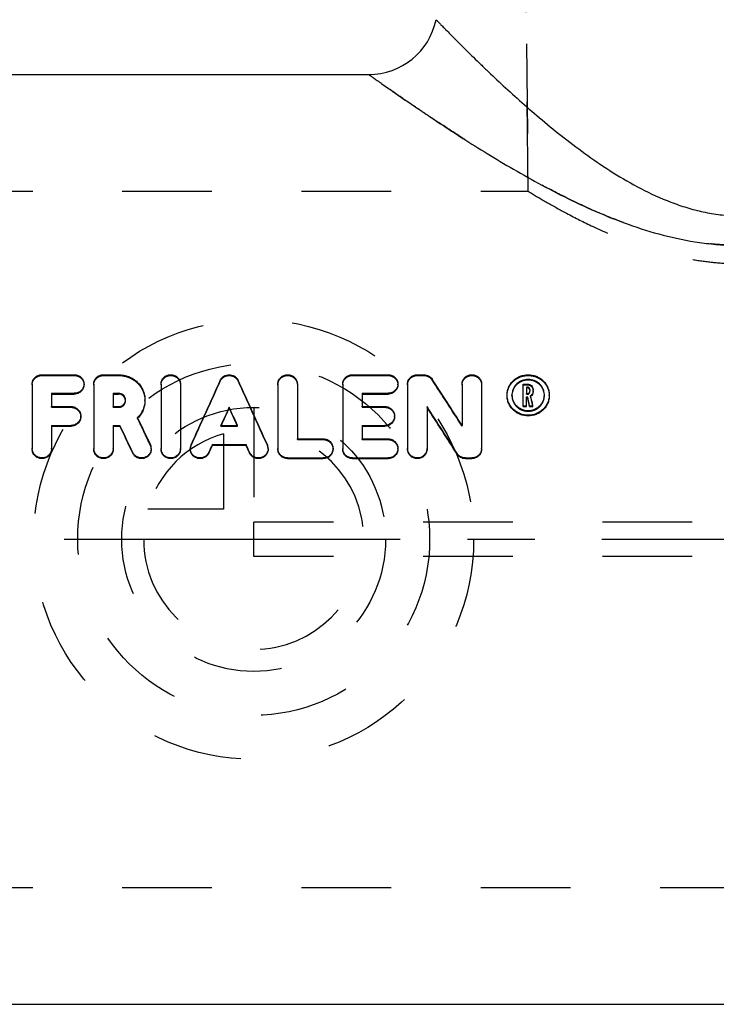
# Model space of a CAD drawing. Header units: millimetres. Extents: x 408 to 592, y 404 to 596.
# Tile 2 of 4: x 447 to 498, y 409 to 481. Entities that reach past the tile are written whole.
import ezdxf

# ---------------------------------------------------------------- set-up
doc = ezdxf.new("R2010")
doc.units = ezdxf.units.MM
doc.header["$LTSCALE"] = 65.185185
doc.linetypes.add('CENTER', pattern=[0.6, 0.375, -0.075, 0.075, -0.075])
doc.linetypes.add('HIDDEN', pattern=[0.2, 0.1, -0.1])
for name, color, linetype in [('ACHSEN_S', 7, 'CONTINUOUS'), ('KOERPER', 7, 'CONTINUOUS'), ('KONST.EL_MIT_GEO', 7, 'CONTINUOUS'), ('KURVEN', 7, 'CONTINUOUS')]:
    doc.layers.add(name, color=color, linetype=linetype)

msp = doc.modelspace()

# ---------------------------------------------------------------- linework, layer by layer
at = {"layer": 'ACHSEN_S', "color": 2, "linetype": 'CENTER'}
msp.add_line((592.5, 443.012), (407.5, 443.012), dxfattribs=at)
at = {"layer": 'KOERPER', "color": 8, "linetype": 'HIDDEN'}
for p, q in [((483.7, 531.212), (484.468, 468.337)), ((415.833, 468.337), (484.468, 468.337)), ((415.833, 417.688), (584.167, 417.688))]:
    msp.add_line(p, q, dxfattribs=at)
at = {"layer": 'KOERPER', "color": 7, "linetype": 'Continuous'}
for p, q in [((433.5, 476.837), (472.873, 476.837)), ((433.5, 409.188), (566.5, 409.188))]:
    msp.add_line(p, q, dxfattribs=at)
at = {"layer": 'KONST.EL_MIT_GEO', "color": 8, "linetype": 'HIDDEN'}
for p, q in [((484.468, 468.337), (483.7, 531.212)), ((449.096, 454.94), (449.096, 454.993)), ((449.096, 454.94), (451.455, 454.94)), ((451.455, 454.94), (451.455, 454.993)), ((453.577, 454.94), (453.577, 454.993)), ((453.577, 454.94), (454.676, 454.94)), ((454.676, 454.94), (454.676, 454.993)), ((471.686, 454.94), (471.686, 454.993)), ((471.686, 454.94), (474.28, 454.94)), ((474.28, 454.94), (474.28, 454.993)), ((476.403, 454.94), (476.403, 454.993)), ((476.403, 454.94), (476.875, 454.94)), ((476.875, 454.94), (476.875, 454.993)), ((452.162, 454.265), (452.162, 454.318)), ((462.071, 454.537), (462.071, 454.59)), ((463.367, 454.537), (463.367, 454.59)), ((474.988, 454.265), (474.988, 454.318)), ((477.475, 454.623), (477.475, 454.676)), ((484.111, 454.264), (484.405, 454.264)), ((484.405, 454.264), (484.405, 454.317)), ((482.931, 453.473), (482.931, 453.525)), ((483.286, 453.473), (483.286, 453.525)), ((484.346, 453.569), (484.346, 453.621)), ((484.346, 453.569), (484.405, 453.569)), ((484.405, 453.569), (484.405, 453.621)), ((484.582, 453.738), (484.582, 453.791)), ((484.644, 453.415), (484.644, 453.468)), ((485.645, 453.473), (485.645, 453.525)), ((486, 453.473), (486, 453.525)), ((455.177, 453.106), (455.177, 453.158)), ((456.593, 453.106), (456.593, 453.158)), ((449.804, 452.623), (449.804, 452.675)), ((449.804, 452.623), (451.219, 452.623)), ((451.219, 452.623), (451.219, 452.675)), ((454.285, 452.623), (454.285, 452.675)), ((454.285, 452.623), (454.676, 452.623)), ((454.676, 452.623), (454.676, 452.675)), ((472.394, 452.623), (472.394, 452.675)), ((472.394, 452.623), (474.045, 452.623)), ((474.045, 452.623), (474.045, 452.675)), ((451.926, 451.939), (451.926, 451.991)), ((456.056, 451.821), (456.056, 451.874)), ((474.752, 451.939), (474.752, 451.991)), ((462.117, 451.252), (462.117, 451.304)), ((462.117, 451.252), (463.321, 451.252)), ((462.141, 451.304), (462.137, 451.295)), ((463.297, 451.304), (463.301, 451.295)), ((463.321, 451.252), (463.321, 451.304)), ((479.66, 451.255), (479.66, 451.307)), ((456.988, 449.875), (456.988, 449.927)), ((459.944, 449.861), (459.944, 449.913)), ((465.494, 449.861), (465.494, 449.913)), ((467.677, 450.275), (467.677, 450.327)), ((467.677, 450.275), (469.563, 450.275)), ((469.563, 450.275), (469.563, 450.327)), ((472.394, 450.275), (472.394, 450.327)), ((472.394, 450.275), (474.28, 450.275)), ((474.28, 450.275), (474.28, 450.327)), ((448.389, 449.582), (448.389, 449.634)), ((449.804, 449.582), (449.804, 449.634)), ((452.87, 449.582), (452.87, 449.634)), ((454.285, 449.582), (454.285, 449.634)), ((457.054, 449.582), (457.054, 449.634)), ((457.761, 449.582), (457.761, 449.634)), ((459.177, 449.582), (459.177, 449.634)), ((459.884, 449.582), (459.884, 449.634)), ((465.554, 449.582), (465.554, 449.634)), ((466.262, 449.582), (466.262, 449.634)), ((470.271, 449.582), (470.271, 449.634)), ((470.978, 449.582), (470.978, 449.634)), ((474.988, 449.582), (474.988, 449.634)), ((475.695, 449.582), (475.695, 449.634)), ((477.111, 449.582), (477.111, 449.634)), ((481.075, 449.582), (481.075, 449.634)), ((535.5, 444.262), (464.5, 444.262)), ((464.5, 441.762), (464.5, 444.262)), ((535.5, 441.762), (464.5, 441.762))]:
    msp.add_line(p, q, dxfattribs=at)
at = {"layer": 'KONST.EL_MIT_GEO', "color": 7, "linetype": 'Continuous'}
for p, q in [((449.096, 454.993), (451.455, 454.993)), ((453.577, 454.993), (454.676, 454.993)), ((471.686, 454.993), (474.28, 454.993)), ((476.403, 454.993), (476.875, 454.993)), ((448.389, 454.318), (448.389, 449.634)), ((452.87, 454.318), (452.87, 449.634)), ((457.761, 454.318), (457.761, 449.634)), ((459.177, 454.318), (459.177, 449.634)), ((466.262, 454.318), (466.262, 449.634)), ((467.677, 454.318), (467.677, 450.327)), ((470.978, 454.318), (470.978, 449.634)), ((475.695, 454.318), (475.695, 449.634)), ((479.66, 454.318), (479.66, 451.307)), ((481.075, 454.318), (481.075, 449.634)), ((484.111, 454.317), (484.405, 454.317)), ((484.111, 452.678), (484.111, 454.317)), ((449.804, 453.64), (449.804, 452.675)), ((449.804, 453.64), (451.455, 453.64)), ((449.804, 453.587), (451.455, 453.587)), ((451.455, 453.587), (451.455, 453.64)), ((454.285, 453.64), (454.285, 452.675)), ((454.285, 453.64), (454.676, 453.64)), ((454.285, 453.587), (454.676, 453.587)), ((454.676, 453.587), (454.676, 453.64)), ((472.394, 453.64), (474.28, 453.64)), ((472.394, 453.64), (472.394, 452.675)), ((472.394, 453.587), (474.28, 453.587)), ((474.28, 453.587), (474.28, 453.64)), ((482.931, 453.525), (482.932, 453.566)), ((484.346, 454.091), (484.405, 454.091)), ((484.346, 454.091), (484.346, 453.621)), ((484.346, 454.038), (484.405, 454.038)), ((484.346, 453.621), (484.405, 453.621)), ((484.405, 454.038), (484.405, 454.091)), ((484.582, 453.921), (484.582, 453.791)), ((484.818, 453.738), (484.818, 453.921)), ((485.999, 453.566), (486, 453.525)), ((484.346, 453.395), (484.419, 453.395)), ((484.346, 452.678), (484.346, 453.395)), ((484.346, 453.342), (484.419, 453.342)), ((484.419, 453.342), (484.419, 453.395)), ((449.804, 452.675), (451.219, 452.675)), ((454.285, 452.675), (454.676, 452.675)), ((462.719, 452.577), (462.719, 452.63)), ((472.394, 452.675), (474.045, 452.675)), ((477.111, 452.672), (477.111, 449.634)), ((484.111, 452.731), (484.346, 452.731)), ((484.111, 452.678), (484.346, 452.678)), ((484.572, 452.731), (484.814, 452.731)), ((484.572, 452.678), (484.572, 452.731)), ((484.572, 452.678), (484.814, 452.678)), ((484.814, 452.678), (484.814, 452.731)), ((449.804, 451.304), (449.804, 449.634)), ((449.804, 451.304), (451.219, 451.304)), ((449.804, 451.252), (451.219, 451.252)), ((451.219, 451.252), (451.219, 451.304)), ((454.285, 451.304), (454.285, 449.634)), ((454.285, 451.304), (454.768, 451.304)), ((454.285, 451.252), (454.768, 451.252)), ((454.768, 451.252), (454.768, 451.304)), ((462.117, 451.304), (463.321, 451.304)), ((472.394, 451.304), (474.045, 451.304)), ((472.394, 451.304), (472.394, 450.327)), ((472.394, 451.252), (474.045, 451.252)), ((474.045, 451.252), (474.045, 451.304)), ((461.494, 449.923), (463.944, 449.923)), ((461.494, 449.871), (461.494, 449.923)), ((463.944, 449.871), (463.944, 449.923)), ((467.677, 450.327), (469.563, 450.327)), ((472.394, 450.327), (474.28, 450.327)), ((455.705, 449.288), (455.705, 449.34)), ((461.239, 449.302), (461.239, 449.354)), ((461.494, 449.871), (463.944, 449.871)), ((464.199, 449.302), (464.199, 449.354)), ((479.296, 449.213), (479.296, 449.266)), ((466.969, 448.938), (469.563, 448.938)), ((466.969, 448.886), (466.969, 448.938)), ((466.969, 448.886), (469.563, 448.886)), ((469.563, 448.886), (469.563, 448.938)), ((471.686, 448.938), (474.28, 448.938)), ((471.686, 448.886), (471.686, 448.938)), ((471.686, 448.886), (474.28, 448.886)), ((474.28, 448.886), (474.28, 448.938)), ((479.896, 448.938), (480.368, 448.938)), ((479.896, 448.886), (479.896, 448.938)), ((479.896, 448.886), (480.368, 448.886)), ((480.368, 448.886), (480.368, 448.938))]:
    msp.add_line(p, q, dxfattribs=at)
for centre, radius, start, end in [((472.873, 481.837), 5, 270, 348.3), ((484.374, 453.525), 1.088, 177.88461, 180.00446), ((484.374, 453.473), 1.088, 176.18722, 178.09098), ((484.557, 453.473), 1.088, 1.90902, 3.81278), ((484.557, 453.525), 1.088, 359.99554, 2.11539), ((454.717, 453.153), 1.889, 315.90061, 316.30836), ((456.372, 449.634), 0.682, 0.00857, 25.47416), ((460.566, 449.634), 0.682, 155.79764, 179.99488), ((464.872, 449.634), 0.682, 0.00512, 24.20236), ((449.07, 449.634), 0.682, 180.00208, 184.21902), ((453.552, 449.634), 0.682, 180.00208, 184.21902), ((458.443, 449.634), 0.682, 180.00208, 184.21902), ((466.943, 449.634), 0.682, 180.00188, 184.07795), ((471.66, 449.634), 0.682, 180.00188, 184.07795), ((476.377, 449.634), 0.682, 180.00208, 184.21902)]:
    msp.add_arc(centre, radius, start, end, dxfattribs=at)
at = {"layer": 'KONST.EL_MIT_GEO', "color": 8, "linetype": 'HIDDEN'}
for centre, radius, start, end in [((484.373, 453.473), 1.087, 178.70663, 179.99986), ((484.374, 453.473), 1.087, 178.09098, 178.70671), ((484.419, 453.869), 0.163, 0.01809, 11.44103), ((484.557, 453.473), 1.087, 1.29329, 1.90902), ((484.558, 453.473), 1.087, 0.00014, 1.29337), ((454.714, 453.106), 0.464, 3.2386, 3.49533), ((454.713, 453.106), 0.464, 359.9997, 3.23789), ((484.412, 453.756), 0.412, 304.28137, 306.05888), ((454.716, 453.153), 1.889, 315.16771, 315.90059), ((456.372, 449.582), 0.682, 0.00853, 25.47518), ((460.566, 449.582), 0.682, 155.79667, 179.9949), ((464.872, 449.582), 0.682, 0.0051, 24.20333)]:
    msp.add_arc(centre, radius, start, end, dxfattribs=at)
at = {"layer": 'KONST.EL_MIT_GEO', "color": 7, "linetype": 'Continuous'}
for centre, major_axis, ratio, start_param, end_param in [((459.507, 443.012), (14.854, 34.112), 0.064278, 1.252639, 1.395158), ((465.931, 443.012), (-14.854, 34.112), 0.064278, -1.395158, -1.252639), ((481.172, 443.012), (-21.155, 34.085), 0.078518, -1.373978, -1.270674), ((485.676, 443.012), (-7.461, 34.124), 0.036743, -1.290051, -1.267439), ((485.435, 443.012), (-7.461, 34.124), 0.036743, -1.290051, -1.26969), ((485.435, 443.012), (-7.395, 33.824), 0.036743, -1.289033, -1.268489), ((461.053, 443.012), (14.854, 34.112), 0.064278, 1.313083, 1.353346), ((461.053, 443.012), (14.724, 33.812), 0.064278, 1.312093, 1.351124), ((464.385, 443.012), (-14.854, 34.112), 0.064278, -1.353346, -1.313083), ((464.385, 443.012), (-14.724, 33.812), 0.064278, -1.351124, -1.312093), ((479.504, 443.012), (-21.155, 34.085), 0.078518, -1.435211, -1.332492), ((479.504, 443.012), (-20.969, 33.785), 0.078518, -1.435125, -1.33149), ((457.457, 443.012), (-15.749, 34.109), 0.066808, -1.397599, -1.338956), ((455.896, 443.012), (-15.749, 34.109), 0.066808, -1.415129, -1.3562), ((455.896, 443.012), (-15.61, 33.809), 0.066808, -1.415022, -1.35557), ((461.053, 443.012), (14.854, 34.112), 0.064278, 1.394869, 1.411863), ((464.385, 443.012), (-14.854, 34.112), 0.064278, -1.411863, -1.394869), ((461.053, 443.012), (14.724, 33.812), 0.064278, 1.394609, 1.411753), ((464.385, 443.012), (-14.724, 33.812), 0.064278, -1.411753, -1.394609)]:
    msp.add_ellipse(centre, major_axis=major_axis, ratio=ratio, start_param=start_param, end_param=end_param, dxfattribs=at)
at = {"layer": 'KONST.EL_MIT_GEO', "color": 8, "linetype": 'HIDDEN'}
for centre, major_axis, ratio, start_param, end_param in [((459.507, 443.012), (14.724, 33.812), 0.064278, 1.251102, 1.3949), ((465.931, 443.012), (-14.724, 33.812), 0.064278, -1.3949, -1.251102), ((481.172, 443.012), (-20.969, 33.785), 0.078518, -1.373347, -1.269112), ((485.676, 443.012), (-7.395, 33.824), 0.036743, -1.289033, -1.266217), ((457.457, 443.012), (-15.61, 33.809), 0.066808, -1.397338, -1.338173), ((461.053, 443.012), (14.724, 33.812), 0.064278, 1.351395, 1.352716), ((464.385, 443.012), (-14.724, 33.812), 0.064278, -1.352716, -1.351395)]:
    msp.add_ellipse(centre, major_axis=major_axis, ratio=ratio, start_param=start_param, end_param=end_param, dxfattribs=at)
at = {"layer": 'KONST.EL_MIT_GEO', "color": 7, "linetype": 'Continuous'}
for points, knots in [([(477.769, 480.824), (477.769, 480.823), (477.77, 480.823), (477.771, 480.821), (477.774, 480.819), (477.778, 480.814), (477.787, 480.805), (477.8, 480.792), (477.816, 480.775), (477.836, 480.754), (477.86, 480.73), (477.899, 480.689), (477.956, 480.63), (478.036, 480.548), (478.129, 480.452), (478.237, 480.341), (478.358, 480.218), (478.545, 480.026), (478.81, 479.756), (479.165, 479.398), (479.566, 478.995), (480.011, 478.552), (480.499, 478.073), (481.025, 477.562), (481.797, 476.822), (482.845, 475.84), (484.204, 474.615), (485.687, 473.339), (487.294, 472.041), (489.029, 470.75), (490.901, 469.503), (492.929, 468.355), (494.751, 467.551), (496.297, 467.05), (497.504, 466.762), (498.743, 466.581), (500, 466.519), (501.257, 466.581), (502.496, 466.762), (503.703, 467.05), (505.249, 467.551), (507.071, 468.355), (509.099, 469.503), (510.971, 470.75), (512.706, 472.041), (514.313, 473.339), (515.796, 474.615), (517.155, 475.84), (518.203, 476.822), (518.975, 477.562), (519.501, 478.073), (519.989, 478.552), (520.434, 478.995), (520.835, 479.398), (521.19, 479.756), (521.455, 480.026), (521.642, 480.218), (521.763, 480.341), (521.871, 480.452), (521.964, 480.548), (522.044, 480.63), (522.101, 480.689), (522.14, 480.73), (522.164, 480.754), (522.184, 480.775), (522.2, 480.792), (522.213, 480.805), (522.222, 480.814), (522.226, 480.819), (522.229, 480.821), (522.23, 480.823), (522.231, 480.823), (522.231, 480.824)], [0, 0, 0, 0, 0.000012, 0.000049, 0.00011, 0.000195, 0.000439, 0.000781, 0.001219, 0.001754, 0.002385, 0.003112, 0.004851, 0.006966, 0.009449, 0.012295, 0.015494, 0.019038, 0.027124, 0.036475, 0.047007, 0.058637, 0.071285, 0.084872, 0.099323, 0.130552, 0.164489, 0.200739, 0.238987, 0.278991, 0.320575, 0.363615, 0.408008, 0.430681, 0.453618, 0.476755, 0.5, 0.523245, 0.546382, 0.569319, 0.591992, 0.636385, 0.679425, 0.721009, 0.761013, 0.799261, 0.835511, 0.869448, 0.900677, 0.915128, 0.928715, 0.941363, 0.952993, 0.963525, 0.972876, 0.980962, 0.984506, 0.987705, 0.990551, 0.993034, 0.995149, 0.996888, 0.997615, 0.998246, 0.998781, 0.999219, 0.999561, 0.999805, 0.99989, 0.999951, 0.999988, 1, 1, 1, 1]), ([(472.873, 476.837), (472.873, 476.837), (472.874, 476.837), (472.876, 476.836), (472.879, 476.833), (472.885, 476.829), (472.897, 476.821), (472.914, 476.809), (472.936, 476.793), (472.962, 476.774), (472.994, 476.751), (473.046, 476.715), (473.122, 476.66), (473.228, 476.585), (473.352, 476.497), (473.495, 476.396), (473.656, 476.283), (473.904, 476.108), (474.256, 475.861), (474.725, 475.533), (475.255, 475.165), (475.843, 474.761), (476.483, 474.325), (477.173, 473.859), (478.181, 473.187), (479.543, 472.297), (481.293, 471.194), (483.185, 470.055), (485.21, 468.909), (487.365, 467.788), (489.649, 466.731), (492.064, 465.787), (494.61, 465.022), (496.821, 464.599), (498.63, 464.423), (500, 464.378), (501.37, 464.423), (502.731, 464.556), (504.075, 464.77), (505.824, 465.152), (507.936, 465.787), (510.351, 466.731), (512.635, 467.788), (514.79, 468.909), (516.815, 470.055), (518.707, 471.194), (520.457, 472.297), (521.819, 473.187), (522.827, 473.859), (523.517, 474.325), (524.157, 474.761), (524.745, 475.165), (525.275, 475.533), (525.744, 475.861), (526.096, 476.108), (526.344, 476.283), (526.505, 476.396), (526.648, 476.497), (526.772, 476.585), (526.878, 476.66), (526.954, 476.715), (527.006, 476.751), (527.038, 476.774), (527.064, 476.793), (527.086, 476.809), (527.103, 476.821), (527.115, 476.829), (527.121, 476.833), (527.124, 476.836), (527.126, 476.837), (527.127, 476.837), (527.127, 476.837)], [0, 0, 0, 0, 0.000012, 0.00005, 0.000111, 0.000198, 0.000445, 0.000792, 0.001236, 0.001779, 0.002419, 0.003156, 0.00492, 0.007064, 0.009583, 0.012469, 0.015713, 0.019308, 0.027508, 0.03699, 0.047669, 0.05946, 0.072278, 0.086042, 0.100677, 0.132274, 0.166563, 0.203122, 0.241612, 0.281758, 0.32334, 0.366171, 0.410066, 0.454783, 0.477356, 0.499991, 0.522626, 0.545199, 0.567651, 0.589934, 0.633829, 0.67666, 0.718242, 0.758388, 0.796878, 0.833437, 0.867726, 0.899323, 0.913958, 0.927722, 0.94054, 0.952331, 0.96301, 0.972492, 0.980692, 0.984287, 0.987531, 0.990417, 0.992936, 0.99508, 0.996844, 0.997581, 0.998221, 0.998764, 0.999208, 0.999555, 0.999802, 0.999889, 0.99995, 0.999988, 1, 1, 1, 1]), ([(448.389, 454.318), (448.389, 454.405), (448.426, 454.584), (448.583, 454.808), (448.818, 454.958), (449.004, 454.993), (449.096, 454.993)], [0, 0, 0, 0, 0.243413, 0.49035, 0.743014, 1, 1, 1, 1]), ([(451.455, 454.993), (451.547, 454.993), (451.732, 454.958), (451.967, 454.808), (452.125, 454.584), (452.162, 454.405), (452.162, 454.318)], [0, 0, 0, 0, 0.256986, 0.50965, 0.756587, 1, 1, 1, 1]), ([(452.87, 454.318), (452.87, 454.405), (452.907, 454.584), (453.064, 454.808), (453.3, 454.958), (453.485, 454.993), (453.577, 454.993)], [0, 0, 0, 0, 0.243413, 0.49035, 0.743014, 1, 1, 1, 1]), ([(454.676, 454.993), (454.802, 454.993), (455.054, 454.969), (455.417, 454.864), (455.75, 454.694), (456.042, 454.464), (456.281, 454.185), (456.459, 453.866), (456.568, 453.519), (456.593, 453.278), (456.593, 453.158)], [0, 0, 0, 0, 0.128305, 0.256005, 0.382634, 0.507958, 0.632012, 0.755068, 0.877563, 1, 1, 1, 1]), ([(457.761, 454.318), (457.761, 454.405), (457.798, 454.584), (457.956, 454.808), (458.191, 454.958), (458.469, 455.011), (458.746, 454.958), (458.982, 454.808), (459.14, 454.584), (459.177, 454.405), (459.177, 454.318)], [0, 0, 0, 0, 0.121707, 0.245175, 0.371507, 0.5, 0.628493, 0.754825, 0.878293, 1, 1, 1, 1]), ([(462.071, 454.59), (462.099, 454.649), (462.172, 454.762), (462.327, 454.891), (462.514, 454.974), (462.719, 455.003), (462.924, 454.974), (463.111, 454.891), (463.266, 454.762), (463.339, 454.649), (463.367, 454.59)], [0, 0, 0, 0, 0.122137, 0.246326, 0.372537, 0.5, 0.627463, 0.753674, 0.877863, 1, 1, 1, 1]), ([(466.262, 454.318), (466.262, 454.405), (466.298, 454.584), (466.456, 454.808), (466.692, 454.958), (466.969, 455.011), (467.247, 454.958), (467.482, 454.808), (467.64, 454.584), (467.677, 454.405), (467.677, 454.318)], [0, 0, 0, 0, 0.121707, 0.245175, 0.371507, 0.5, 0.628493, 0.754825, 0.878293, 1, 1, 1, 1]), ([(470.978, 454.318), (470.978, 454.405), (471.015, 454.584), (471.173, 454.808), (471.408, 454.958), (471.594, 454.993), (471.686, 454.993)], [0, 0, 0, 0, 0.243413, 0.49035, 0.743014, 1, 1, 1, 1]), ([(474.28, 454.993), (474.373, 454.993), (474.558, 454.958), (474.793, 454.808), (474.951, 454.584), (474.988, 454.405), (474.988, 454.318)], [0, 0, 0, 0, 0.256986, 0.50965, 0.756587, 1, 1, 1, 1]), ([(475.695, 454.318), (475.695, 454.405), (475.732, 454.584), (475.89, 454.808), (476.125, 454.958), (476.311, 454.993), (476.403, 454.993)], [0, 0, 0, 0, 0.243413, 0.49035, 0.743014, 1, 1, 1, 1]), ([(476.875, 454.993), (476.934, 454.993), (477.054, 454.979), (477.221, 454.915), (477.367, 454.813), (477.443, 454.724), (477.475, 454.676)], [0, 0, 0, 0, 0.254055, 0.50616, 0.754947, 1, 1, 1, 1]), ([(479.66, 454.318), (479.66, 454.405), (479.697, 454.584), (479.855, 454.808), (480.09, 454.958), (480.368, 455.011), (480.645, 454.958), (480.881, 454.808), (481.038, 454.584), (481.075, 454.405), (481.075, 454.318)], [0, 0, 0, 0, 0.121707, 0.245175, 0.371507, 0.5, 0.628493, 0.754825, 0.878293, 1, 1, 1, 1]), ([(482.932, 453.566), (482.935, 453.66), (482.959, 453.848), (483.051, 454.118), (483.195, 454.366), (483.387, 454.583), (483.619, 454.761), (483.971, 454.938), (484.466, 455.03), (484.961, 454.938), (485.312, 454.761), (485.544, 454.583), (485.736, 454.366), (485.88, 454.118), (485.972, 453.848), (485.997, 453.66), (485.999, 453.566)], [0, 0, 0, 0, 0.061124, 0.122356, 0.183939, 0.24607, 0.308861, 0.372308, 0.5, 0.627692, 0.691139, 0.75393, 0.816061, 0.877644, 0.938876, 1, 1, 1, 1]), ([(452.162, 454.318), (452.162, 454.23), (452.125, 454.051), (451.967, 453.826), (451.732, 453.675), (451.547, 453.64), (451.455, 453.64)], [0, 0, 0, 0, 0.243313, 0.490832, 0.743645, 1, 1, 1, 1]), ([(452.162, 454.265), (452.162, 454.177), (452.125, 453.999), (451.967, 453.773), (451.732, 453.622), (451.547, 453.587), (451.455, 453.587)], [0, 0, 0, 0, 0.243254, 0.490753, 0.74359, 1, 1, 1, 1]), ([(474.988, 454.318), (474.988, 454.23), (474.951, 454.051), (474.793, 453.826), (474.558, 453.675), (474.373, 453.64), (474.28, 453.64)], [0, 0, 0, 0, 0.243313, 0.490832, 0.743645, 1, 1, 1, 1]), ([(474.988, 454.265), (474.988, 454.177), (474.951, 453.999), (474.793, 453.773), (474.558, 453.622), (474.373, 453.587), (474.28, 453.587)], [0, 0, 0, 0, 0.243254, 0.490753, 0.74359, 1, 1, 1, 1]), ([(485.644, 453.566), (485.641, 453.638), (485.622, 453.782), (485.55, 453.988), (485.438, 454.177), (485.242, 454.398), (484.917, 454.599), (484.466, 454.682), (484.014, 454.599), (483.69, 454.398), (483.493, 454.177), (483.381, 453.988), (483.31, 453.782), (483.29, 453.638), (483.287, 453.566)], [0, 0, 0, 0, 0.061163, 0.122478, 0.184169, 0.246413, 0.372252, 0.5, 0.627748, 0.753587, 0.815831, 0.877522, 0.938837, 1, 1, 1, 1]), ([(485.642, 453.545), (485.638, 453.616), (485.614, 453.756), (485.539, 453.957), (485.426, 454.14), (485.229, 454.354), (484.909, 454.548), (484.466, 454.628), (484.022, 454.548), (483.702, 454.354), (483.505, 454.14), (483.392, 453.957), (483.317, 453.756), (483.294, 453.616), (483.289, 453.545)], [0, 0, 0, 0, 0.061127, 0.122432, 0.184132, 0.246391, 0.372262, 0.5, 0.627738, 0.753609, 0.815868, 0.877568, 0.938873, 1, 1, 1, 1]), ([(484.405, 454.317), (484.459, 454.317), (484.567, 454.296), (484.704, 454.208), (484.796, 454.077), (484.818, 453.973), (484.818, 453.921)], [0, 0, 0, 0, 0.256359, 0.508867, 0.756138, 1, 1, 1, 1]), ([(455.177, 453.158), (455.177, 453.221), (455.151, 453.348), (455.039, 453.508), (454.873, 453.615), (454.742, 453.64), (454.676, 453.64)], [0, 0, 0, 0, 0.244725, 0.492342, 0.744492, 1, 1, 1, 1]), ([(455.177, 453.134), (455.173, 453.194), (455.141, 453.315), (455.028, 453.465), (454.866, 453.564), (454.739, 453.587), (454.676, 453.587)], [0, 0, 0, 0, 0.244674, 0.492446, 0.744638, 1, 1, 1, 1]), ([(486, 453.525), (486, 453.429), (485.98, 453.236), (485.893, 452.958), (485.751, 452.701), (485.559, 452.475), (485.325, 452.289), (484.969, 452.104), (484.466, 452.006), (483.962, 452.104), (483.606, 452.289), (483.372, 452.475), (483.181, 452.701), (483.038, 452.958), (482.951, 453.236), (482.931, 453.429), (482.931, 453.525)], [0, 0, 0, 0, 0.060955, 0.122285, 0.184127, 0.246536, 0.309492, 0.37291, 0.5, 0.62709, 0.690508, 0.753464, 0.815873, 0.877715, 0.939045, 1, 1, 1, 1]), ([(486, 453.473), (486, 453.377), (485.98, 453.184), (485.893, 452.906), (485.751, 452.649), (485.559, 452.422), (485.325, 452.236), (484.969, 452.052), (484.466, 451.954), (483.962, 452.052), (483.606, 452.236), (483.372, 452.422), (483.181, 452.649), (483.038, 452.906), (482.951, 453.184), (482.931, 453.377), (482.931, 453.473)], [0, 0, 0, 0, 0.060941, 0.122261, 0.184098, 0.246506, 0.309465, 0.37289, 0.5, 0.62711, 0.690535, 0.753494, 0.815902, 0.877739, 0.939059, 1, 1, 1, 1]), ([(483.286, 453.525), (483.286, 453.452), (483.302, 453.303), (483.369, 453.09), (483.478, 452.892), (483.625, 452.718), (483.805, 452.576), (484.079, 452.434), (484.466, 452.359), (484.853, 452.434), (485.126, 452.576), (485.306, 452.718), (485.453, 452.892), (485.563, 453.09), (485.63, 453.303), (485.645, 453.452), (485.645, 453.525)], [0, 0, 0, 0, 0.060976, 0.122293, 0.184104, 0.246482, 0.30942, 0.372843, 0.5, 0.627157, 0.69058, 0.753518, 0.815896, 0.877707, 0.939024, 1, 1, 1, 1]), ([(484.582, 453.921), (484.582, 453.943), (484.573, 453.988), (484.534, 454.044), (484.475, 454.082), (484.428, 454.091), (484.405, 454.091)], [0, 0, 0, 0, 0.243844, 0.49121, 0.743743, 1, 1, 1, 1]), ([(484.579, 453.901), (484.575, 453.92), (484.56, 453.957), (484.52, 454.002), (484.466, 454.031), (484.426, 454.038), (484.405, 454.038)], [0, 0, 0, 0, 0.244018, 0.491995, 0.744507, 1, 1, 1, 1]), ([(484.405, 453.621), (484.428, 453.621), (484.475, 453.63), (484.534, 453.668), (484.573, 453.724), (484.582, 453.769), (484.582, 453.791)], [0, 0, 0, 0, 0.255952, 0.508458, 0.756028, 1, 1, 1, 1]), ([(484.818, 453.791), (484.818, 453.729), (484.786, 453.601), (484.697, 453.504), (484.644, 453.468)], [0, 0, 0, 0, 0.494924, 1, 1, 1, 1]), ([(484.818, 453.738), (484.818, 453.678), (484.788, 453.554), (484.704, 453.459), (484.655, 453.423)], [0, 0, 0, 0, 0.495119, 1, 1, 1, 1]), ([(454.676, 452.675), (454.742, 452.675), (454.873, 452.7), (455.039, 452.807), (455.151, 452.968), (455.177, 453.096), (455.177, 453.158)], [0, 0, 0, 0, 0.255113, 0.507354, 0.755336, 1, 1, 1, 1]), ([(456.593, 453.158), (456.593, 453.041), (456.569, 452.804), (456.464, 452.462), (456.294, 452.145), (456.141, 451.959), (456.056, 451.874)], [0, 0, 0, 0, 0.247356, 0.496236, 0.747073, 1, 1, 1, 1]), ([(456.593, 453.106), (456.593, 452.991), (456.57, 452.761), (456.471, 452.428), (456.309, 452.117), (456.163, 451.933), (456.082, 451.848)], [0, 0, 0, 0, 0.247416, 0.496319, 0.74713, 1, 1, 1, 1]), ([(451.219, 452.675), (451.311, 452.675), (451.496, 452.64), (451.731, 452.488), (451.889, 452.261), (451.926, 452.08), (451.926, 451.991)], [0, 0, 0, 0, 0.254367, 0.506021, 0.754087, 1, 1, 1, 1]), ([(474.045, 452.675), (474.137, 452.675), (474.322, 452.64), (474.557, 452.488), (474.715, 452.261), (474.752, 452.08), (474.752, 451.991)], [0, 0, 0, 0, 0.254367, 0.506021, 0.754087, 1, 1, 1, 1]), ([(451.926, 451.991), (451.926, 451.902), (451.889, 451.72), (451.731, 451.492), (451.496, 451.34), (451.311, 451.304), (451.219, 451.304)], [0, 0, 0, 0, 0.245839, 0.494358, 0.74612, 1, 1, 1, 1]), ([(451.926, 451.939), (451.926, 451.849), (451.889, 451.668), (451.731, 451.44), (451.496, 451.287), (451.311, 451.252), (451.219, 451.252)], [0, 0, 0, 0, 0.245814, 0.494324, 0.746097, 1, 1, 1, 1]), ([(474.752, 451.991), (474.752, 451.902), (474.715, 451.72), (474.557, 451.492), (474.322, 451.34), (474.137, 451.304), (474.045, 451.304)], [0, 0, 0, 0, 0.245839, 0.494358, 0.74612, 1, 1, 1, 1]), ([(474.752, 451.939), (474.752, 451.849), (474.715, 451.668), (474.557, 451.44), (474.322, 451.287), (474.137, 451.252), (474.045, 451.252)], [0, 0, 0, 0, 0.245814, 0.494324, 0.746097, 1, 1, 1, 1]), ([(469.563, 450.327), (469.655, 450.327), (469.841, 450.291), (470.076, 450.138), (470.234, 449.907), (470.271, 449.724), (470.271, 449.634)], [0, 0, 0, 0, 0.252394, 0.503272, 0.752188, 1, 1, 1, 1]), ([(474.28, 450.327), (474.372, 450.327), (474.558, 450.291), (474.793, 450.138), (474.951, 449.907), (474.988, 449.724), (474.988, 449.634)], [0, 0, 0, 0, 0.252394, 0.503272, 0.752188, 1, 1, 1, 1]), ([(449.804, 449.582), (449.804, 449.491), (449.767, 449.308), (449.609, 449.077), (449.373, 448.922), (449.096, 448.868), (448.819, 448.922), (448.583, 449.077), (448.426, 449.308), (448.389, 449.491), (448.389, 449.582)], [0, 0, 0, 0, 0.123878, 0.248502, 0.37398, 0.5, 0.62602, 0.751498, 0.876122, 1, 1, 1, 1]), ([(449.804, 449.634), (449.804, 449.545), (449.768, 449.366), (449.617, 449.139), (449.391, 448.983), (449.122, 448.921), (448.85, 448.963), (448.613, 449.103), (448.445, 449.319), (448.397, 449.495), (448.39, 449.584)], [0, 0, 0, 0, 0.123843, 0.248406, 0.373808, 0.499771, 0.625785, 0.751324, 0.87605, 1, 1, 1, 1]), ([(454.285, 449.582), (454.285, 449.491), (454.248, 449.308), (454.09, 449.077), (453.854, 448.922), (453.577, 448.868), (453.3, 448.922), (453.065, 449.077), (452.907, 449.308), (452.87, 449.491), (452.87, 449.582)], [0, 0, 0, 0, 0.123878, 0.248502, 0.37398, 0.5, 0.62602, 0.751498, 0.876122, 1, 1, 1, 1]), ([(454.285, 449.634), (454.285, 449.545), (454.249, 449.366), (454.099, 449.139), (453.872, 448.983), (453.603, 448.921), (453.331, 448.963), (453.094, 449.103), (452.927, 449.319), (452.878, 449.495), (452.872, 449.584)], [0, 0, 0, 0, 0.123843, 0.248406, 0.373808, 0.499771, 0.625785, 0.751324, 0.87605, 1, 1, 1, 1]), ([(457.054, 449.634), (457.054, 449.556), (457.026, 449.398), (456.908, 449.19), (456.727, 449.032), (456.502, 448.942), (456.26, 448.93), (456.028, 448.998), (455.831, 449.138), (455.739, 449.269), (455.705, 449.34)], [0, 0, 0, 0, 0.123673, 0.247945, 0.37297, 0.49861, 0.624522, 0.750282, 0.875511, 1, 1, 1, 1]), ([(457.054, 449.582), (457.054, 449.504), (457.026, 449.346), (456.908, 449.138), (456.727, 448.98), (456.502, 448.89), (456.26, 448.878), (456.028, 448.946), (455.831, 449.086), (455.739, 449.217), (455.705, 449.288)], [0, 0, 0, 0, 0.12367, 0.247941, 0.372967, 0.498608, 0.624521, 0.750282, 0.875511, 1, 1, 1, 1]), ([(459.177, 449.582), (459.177, 449.491), (459.139, 449.308), (458.982, 449.077), (458.746, 448.922), (458.469, 448.868), (458.192, 448.922), (457.956, 449.077), (457.799, 449.308), (457.761, 449.491), (457.761, 449.582)], [0, 0, 0, 0, 0.123878, 0.248502, 0.37398, 0.5, 0.62602, 0.751498, 0.876122, 1, 1, 1, 1]), ([(459.177, 449.634), (459.177, 449.545), (459.141, 449.366), (458.99, 449.139), (458.764, 448.983), (458.495, 448.921), (458.223, 448.963), (457.985, 449.103), (457.818, 449.319), (457.77, 449.495), (457.763, 449.584)], [0, 0, 0, 0, 0.123843, 0.248406, 0.373808, 0.499771, 0.625785, 0.751324, 0.87605, 1, 1, 1, 1]), ([(461.239, 449.354), (461.207, 449.282), (461.116, 449.147), (460.921, 449.003), (460.688, 448.931), (460.443, 448.94), (460.216, 449.028), (460.032, 449.187), (459.912, 449.396), (459.884, 449.555), (459.884, 449.634)], [0, 0, 0, 0, 0.12445, 0.249651, 0.375402, 0.501323, 0.626983, 0.75203, 0.876318, 1, 1, 1, 1]), ([(461.239, 449.302), (461.207, 449.23), (461.116, 449.095), (460.921, 448.951), (460.688, 448.879), (460.443, 448.888), (460.216, 448.976), (460.032, 449.135), (459.912, 449.344), (459.884, 449.503), (459.884, 449.582)], [0, 0, 0, 0, 0.12445, 0.249651, 0.375403, 0.501325, 0.626986, 0.752034, 0.876321, 1, 1, 1, 1]), ([(465.554, 449.634), (465.554, 449.555), (465.526, 449.396), (465.406, 449.187), (465.222, 449.028), (464.995, 448.94), (464.75, 448.931), (464.517, 449.003), (464.322, 449.147), (464.231, 449.282), (464.199, 449.354)], [0, 0, 0, 0, 0.123682, 0.24797, 0.373017, 0.498677, 0.624598, 0.750349, 0.87555, 1, 1, 1, 1]), ([(465.554, 449.582), (465.554, 449.503), (465.526, 449.344), (465.406, 449.135), (465.222, 448.976), (464.995, 448.888), (464.75, 448.879), (464.517, 448.951), (464.322, 449.095), (464.231, 449.23), (464.199, 449.302)], [0, 0, 0, 0, 0.123679, 0.247966, 0.373014, 0.498675, 0.624597, 0.750349, 0.87555, 1, 1, 1, 1]), ([(466.969, 448.886), (466.877, 448.886), (466.692, 448.922), (466.456, 449.077), (466.299, 449.308), (466.262, 449.491), (466.262, 449.582)], [0, 0, 0, 0, 0.25204, 0.502997, 0.752245, 1, 1, 1, 1]), ([(466.969, 448.938), (466.881, 448.938), (466.704, 448.971), (466.476, 449.113), (466.316, 449.327), (466.269, 449.499), (466.263, 449.585)], [0, 0, 0, 0, 0.251926, 0.502857, 0.75218, 1, 1, 1, 1]), ([(470.271, 449.634), (470.271, 449.543), (470.234, 449.36), (470.076, 449.129), (469.841, 448.974), (469.655, 448.938), (469.563, 448.938)], [0, 0, 0, 0, 0.247759, 0.497008, 0.747963, 1, 1, 1, 1]), ([(470.271, 449.582), (470.271, 449.491), (470.234, 449.308), (470.076, 449.077), (469.841, 448.922), (469.655, 448.886), (469.563, 448.886)], [0, 0, 0, 0, 0.247755, 0.497003, 0.74796, 1, 1, 1, 1]), ([(471.686, 448.886), (471.594, 448.886), (471.409, 448.922), (471.173, 449.077), (471.016, 449.308), (470.978, 449.491), (470.978, 449.582)], [0, 0, 0, 0, 0.25204, 0.502997, 0.752245, 1, 1, 1, 1]), ([(471.686, 448.938), (471.598, 448.938), (471.421, 448.971), (471.193, 449.113), (471.033, 449.327), (470.986, 449.499), (470.98, 449.585)], [0, 0, 0, 0, 0.251926, 0.502857, 0.75218, 1, 1, 1, 1]), ([(474.988, 449.634), (474.988, 449.543), (474.951, 449.36), (474.793, 449.129), (474.558, 448.974), (474.372, 448.938), (474.28, 448.938)], [0, 0, 0, 0, 0.247759, 0.497008, 0.747963, 1, 1, 1, 1]), ([(474.988, 449.582), (474.988, 449.491), (474.951, 449.308), (474.793, 449.077), (474.558, 448.922), (474.372, 448.886), (474.28, 448.886)], [0, 0, 0, 0, 0.247755, 0.497003, 0.74796, 1, 1, 1, 1]), ([(477.111, 449.582), (477.111, 449.491), (477.073, 449.308), (476.916, 449.077), (476.68, 448.922), (476.403, 448.868), (476.126, 448.922), (475.89, 449.077), (475.733, 449.308), (475.695, 449.491), (475.695, 449.582)], [0, 0, 0, 0, 0.123878, 0.248502, 0.37398, 0.5, 0.62602, 0.751498, 0.876122, 1, 1, 1, 1]), ([(477.111, 449.634), (477.111, 449.545), (477.075, 449.366), (476.924, 449.139), (476.698, 448.983), (476.429, 448.921), (476.157, 448.963), (475.92, 449.103), (475.752, 449.319), (475.704, 449.495), (475.697, 449.584)], [0, 0, 0, 0, 0.123843, 0.248406, 0.373808, 0.499771, 0.625785, 0.751324, 0.87605, 1, 1, 1, 1]), ([(479.896, 448.938), (479.836, 448.938), (479.717, 448.953), (479.549, 449.019), (479.404, 449.124), (479.327, 449.216), (479.296, 449.266)], [0, 0, 0, 0, 0.251056, 0.501643, 0.75137, 1, 1, 1, 1]), ([(479.896, 448.886), (479.836, 448.886), (479.717, 448.901), (479.549, 448.967), (479.404, 449.072), (479.327, 449.164), (479.296, 449.213)], [0, 0, 0, 0, 0.251056, 0.501644, 0.751371, 1, 1, 1, 1]), ([(481.075, 449.634), (481.075, 449.543), (481.038, 449.36), (480.88, 449.129), (480.645, 448.974), (480.46, 448.938), (480.368, 448.938)], [0, 0, 0, 0, 0.24776, 0.497008, 0.747963, 1, 1, 1, 1]), ([(481.075, 449.582), (481.075, 449.491), (481.038, 449.308), (480.88, 449.077), (480.645, 448.922), (480.46, 448.886), (480.368, 448.886)], [0, 0, 0, 0, 0.247755, 0.497003, 0.74796, 1, 1, 1, 1])]:
    msp.add_open_spline(points, degree=3, knots=knots, dxfattribs=at)
at = {"layer": 'KONST.EL_MIT_GEO', "color": 8, "linetype": 'HIDDEN'}
for points, knots in [([(527.127, 476.837), (527.127, 476.837), (527.126, 476.837), (527.124, 476.836), (527.121, 476.833), (527.115, 476.829), (527.103, 476.821), (527.086, 476.809), (527.064, 476.793), (527.038, 476.774), (527.006, 476.751), (526.954, 476.715), (526.878, 476.66), (526.772, 476.585), (526.648, 476.497), (526.505, 476.396), (526.344, 476.283), (526.096, 476.108), (525.744, 475.861), (525.275, 475.533), (524.745, 475.165), (524.157, 474.761), (523.517, 474.325), (522.827, 473.859), (521.819, 473.187), (520.457, 472.297), (518.707, 471.194), (516.815, 470.055), (514.79, 468.909), (512.635, 467.788), (510.351, 466.731), (507.936, 465.787), (505.39, 465.022), (503.179, 464.599), (501.37, 464.423), (500, 464.378), (498.63, 464.423), (497.269, 464.556), (495.925, 464.77), (494.176, 465.152), (492.064, 465.787), (489.649, 466.731), (487.365, 467.788), (485.21, 468.909), (483.185, 470.055), (481.293, 471.194), (479.543, 472.297), (478.181, 473.187), (477.173, 473.859), (476.483, 474.325), (475.843, 474.761), (475.255, 475.165), (474.725, 475.533), (474.256, 475.861), (473.904, 476.108), (473.656, 476.283), (473.495, 476.396), (473.352, 476.497), (473.228, 476.585), (473.122, 476.66), (473.046, 476.715), (472.994, 476.751), (472.962, 476.774), (472.936, 476.793), (472.914, 476.809), (472.897, 476.821), (472.885, 476.829), (472.879, 476.833), (472.876, 476.836), (472.874, 476.837), (472.873, 476.837), (472.873, 476.837)], [0, 0, 0, 0, 0.000012, 0.00005, 0.000111, 0.000198, 0.000445, 0.000792, 0.001236, 0.001779, 0.002419, 0.003156, 0.00492, 0.007064, 0.009583, 0.012469, 0.015713, 0.019308, 0.027508, 0.03699, 0.047669, 0.05946, 0.072278, 0.086042, 0.100677, 0.132274, 0.166563, 0.203122, 0.241612, 0.281758, 0.32334, 0.366171, 0.410066, 0.454783, 0.477356, 0.499991, 0.522626, 0.545199, 0.567651, 0.589934, 0.633829, 0.67666, 0.718242, 0.758388, 0.796878, 0.833437, 0.867726, 0.899323, 0.913958, 0.927722, 0.94054, 0.952331, 0.96301, 0.972492, 0.980692, 0.984287, 0.987531, 0.990417, 0.992936, 0.99508, 0.996844, 0.997581, 0.998221, 0.998764, 0.999208, 0.999555, 0.999802, 0.999889, 0.99995, 0.999988, 1, 1, 1, 1]), ([(484.468, 468.337), (484.876, 468.089), (485.761, 467.564), (487.281, 466.716), (489.151, 465.765), (491.418, 464.771), (493.553, 464.036), (495.421, 463.56), (496.91, 463.282), (498.443, 463.105), (500, 463.045), (501.557, 463.105), (503.09, 463.282), (504.579, 463.56), (506.447, 464.036), (508.582, 464.771), (510.849, 465.765), (512.719, 466.716), (514.239, 467.564), (515.124, 468.089), (515.532, 468.337)], [0, 0, 0, 0, 0.043089, 0.092965, 0.157151, 0.23247, 0.316328, 0.360755, 0.406428, 0.452984, 0.5, 0.547016, 0.593572, 0.639245, 0.683672, 0.76753, 0.842849, 0.907035, 0.956911, 1, 1, 1, 1]), ([(448.389, 454.265), (448.389, 454.353), (448.426, 454.531), (448.583, 454.755), (448.818, 454.905), (449.004, 454.94), (449.096, 454.94)], [0, 0, 0, 0, 0.243357, 0.490265, 0.742951, 1, 1, 1, 1]), ([(451.455, 454.94), (451.547, 454.94), (451.732, 454.905), (451.967, 454.755), (452.125, 454.531), (452.162, 454.353), (452.162, 454.265)], [0, 0, 0, 0, 0.257049, 0.509736, 0.756644, 1, 1, 1, 1]), ([(452.87, 454.265), (452.87, 454.353), (452.907, 454.531), (453.064, 454.755), (453.299, 454.905), (453.485, 454.94), (453.577, 454.94)], [0, 0, 0, 0, 0.243357, 0.490265, 0.742951, 1, 1, 1, 1]), ([(454.676, 454.94), (454.802, 454.94), (455.054, 454.916), (455.417, 454.811), (455.75, 454.641), (456.042, 454.411), (456.281, 454.132), (456.459, 453.813), (456.568, 453.467), (456.593, 453.226), (456.593, 453.106)], [0, 0, 0, 0, 0.128333, 0.256056, 0.382697, 0.508021, 0.632066, 0.755105, 0.877581, 1, 1, 1, 1]), ([(457.761, 454.265), (457.761, 454.353), (457.798, 454.531), (457.956, 454.755), (458.191, 454.905), (458.469, 454.958), (458.746, 454.905), (458.982, 454.755), (459.14, 454.531), (459.177, 454.353), (459.177, 454.265)], [0, 0, 0, 0, 0.121678, 0.245132, 0.371475, 0.5, 0.628525, 0.754868, 0.878322, 1, 1, 1, 1]), ([(462.071, 454.537), (462.099, 454.597), (462.172, 454.709), (462.327, 454.838), (462.514, 454.921), (462.719, 454.95), (462.924, 454.921), (463.111, 454.838), (463.266, 454.709), (463.339, 454.597), (463.367, 454.537)], [0, 0, 0, 0, 0.122111, 0.246292, 0.372514, 0.5, 0.627486, 0.753708, 0.877889, 1, 1, 1, 1]), ([(466.262, 454.265), (466.262, 454.353), (466.298, 454.531), (466.456, 454.755), (466.692, 454.905), (466.969, 454.958), (467.247, 454.905), (467.482, 454.755), (467.64, 454.531), (467.677, 454.353), (467.677, 454.265)], [0, 0, 0, 0, 0.121678, 0.245132, 0.371475, 0.5, 0.628525, 0.754868, 0.878322, 1, 1, 1, 1]), ([(470.978, 454.265), (470.978, 454.353), (471.015, 454.531), (471.173, 454.755), (471.408, 454.905), (471.594, 454.94), (471.686, 454.94)], [0, 0, 0, 0, 0.243357, 0.490265, 0.742951, 1, 1, 1, 1]), ([(474.28, 454.94), (474.373, 454.94), (474.558, 454.905), (474.793, 454.755), (474.951, 454.531), (474.988, 454.353), (474.988, 454.265)], [0, 0, 0, 0, 0.257049, 0.509736, 0.756644, 1, 1, 1, 1]), ([(475.695, 454.265), (475.695, 454.353), (475.732, 454.531), (475.89, 454.755), (476.125, 454.905), (476.311, 454.94), (476.403, 454.94)], [0, 0, 0, 0, 0.243357, 0.490265, 0.742951, 1, 1, 1, 1]), ([(476.875, 454.94), (476.934, 454.94), (477.054, 454.926), (477.221, 454.862), (477.367, 454.76), (477.443, 454.671), (477.475, 454.623)], [0, 0, 0, 0, 0.254093, 0.506217, 0.754992, 1, 1, 1, 1]), ([(479.66, 454.265), (479.66, 454.353), (479.697, 454.531), (479.855, 454.755), (480.09, 454.905), (480.368, 454.958), (480.645, 454.905), (480.881, 454.755), (481.038, 454.531), (481.075, 454.353), (481.075, 454.265)], [0, 0, 0, 0, 0.121678, 0.245132, 0.371475, 0.5, 0.628525, 0.754868, 0.878322, 1, 1, 1, 1]), ([(482.931, 453.473), (482.931, 453.569), (482.951, 453.761), (483.038, 454.038), (483.18, 454.293), (483.372, 454.516), (483.605, 454.7), (483.962, 454.883), (484.466, 454.978), (484.969, 454.883), (485.326, 454.7), (485.56, 454.516), (485.751, 454.293), (485.893, 454.038), (485.98, 453.761), (486, 453.569), (486, 453.473)], [0, 0, 0, 0, 0.061144, 0.122367, 0.183923, 0.246028, 0.308805, 0.372259, 0.5, 0.627741, 0.691195, 0.753972, 0.816077, 0.877633, 0.938856, 1, 1, 1, 1]), ([(484.405, 454.264), (484.459, 454.264), (484.567, 454.243), (484.704, 454.156), (484.796, 454.024), (484.818, 453.92), (484.818, 453.869)], [0, 0, 0, 0, 0.256414, 0.508941, 0.756189, 1, 1, 1, 1]), ([(483.286, 453.473), (483.286, 453.399), (483.302, 453.251), (483.369, 453.037), (483.478, 452.84), (483.625, 452.666), (483.805, 452.523), (484.079, 452.382), (484.466, 452.307), (484.853, 452.382), (485.126, 452.523), (485.306, 452.666), (485.453, 452.84), (485.563, 453.037), (485.63, 453.251), (485.645, 453.399), (485.645, 453.473)], [0, 0, 0, 0, 0.060961, 0.122269, 0.184074, 0.246451, 0.309392, 0.372822, 0.5, 0.627178, 0.690608, 0.753549, 0.815926, 0.877731, 0.939039, 1, 1, 1, 1]), ([(484.405, 453.569), (484.428, 453.569), (484.475, 453.577), (484.534, 453.615), (484.573, 453.671), (484.582, 453.716), (484.582, 453.738)], [0, 0, 0, 0, 0.256001, 0.508527, 0.756077, 1, 1, 1, 1]), ([(454.676, 452.623), (454.742, 452.623), (454.873, 452.648), (455.039, 452.755), (455.151, 452.915), (455.177, 453.043), (455.177, 453.106)], [0, 0, 0, 0, 0.255151, 0.507409, 0.755376, 1, 1, 1, 1]), ([(451.219, 452.623), (451.311, 452.623), (451.496, 452.587), (451.731, 452.436), (451.889, 452.208), (451.926, 452.028), (451.926, 451.939)], [0, 0, 0, 0, 0.254395, 0.506059, 0.754111, 1, 1, 1, 1]), ([(474.045, 452.623), (474.137, 452.623), (474.322, 452.587), (474.557, 452.436), (474.715, 452.208), (474.752, 452.028), (474.752, 451.939)], [0, 0, 0, 0, 0.254395, 0.506059, 0.754111, 1, 1, 1, 1]), ([(469.563, 450.275), (469.655, 450.275), (469.841, 450.239), (470.076, 450.085), (470.234, 449.855), (470.271, 449.672), (470.271, 449.582)], [0, 0, 0, 0, 0.2524, 0.50328, 0.752192, 1, 1, 1, 1]), ([(474.28, 450.275), (474.372, 450.275), (474.558, 450.239), (474.793, 450.085), (474.951, 449.855), (474.988, 449.672), (474.988, 449.582)], [0, 0, 0, 0, 0.2524, 0.50328, 0.752192, 1, 1, 1, 1])]:
    msp.add_open_spline(points, degree=3, knots=knots, dxfattribs=at)
at = {"layer": 'KURVEN', "color": 8, "linetype": 'HIDDEN'}
for p, q in [((464.5, 452.613), (464.5, 443.012)), ((462.3, 450.704), (462.3, 445.212)), ((462.3, 445.212), (456.808, 445.212)), ((474.1, 443.012), (456.5, 443.012))]:
    msp.add_line(p, q, dxfattribs=at)
for radius in [16, 12.8, 9.6]:
    msp.add_circle((464.5, 443.012), radius, dxfattribs=at)
for start, end in [(180, 90), (105.96201, 164.03799)]:
    msp.add_arc((464.5, 443.012), 8, start, end, dxfattribs=at)

doc.saveas('drawing.dxf')
